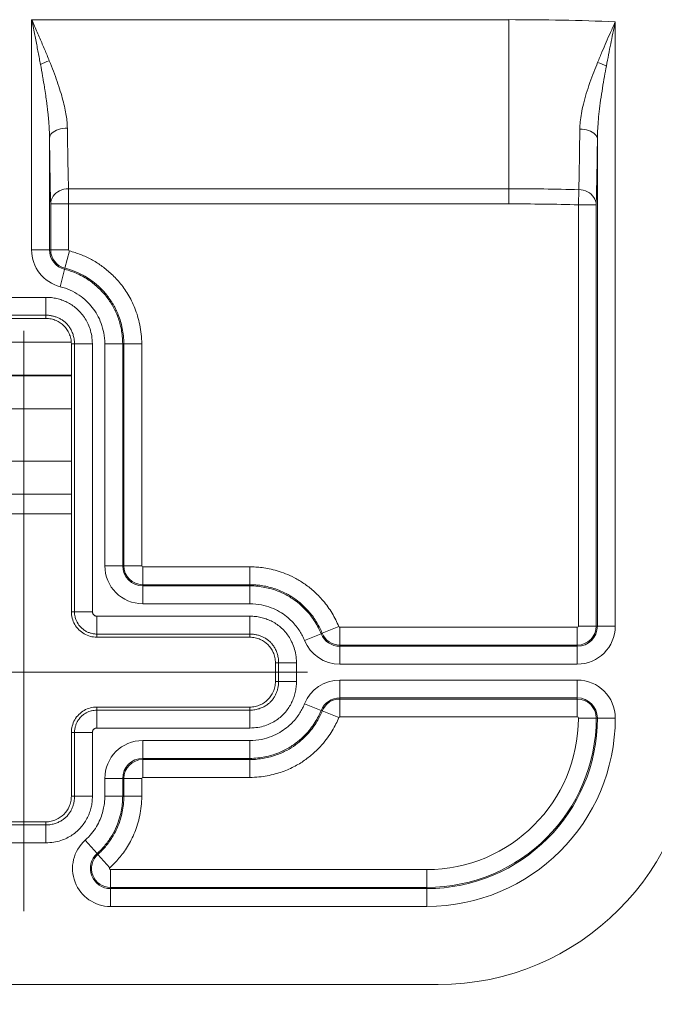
# Model space of a CAD drawing. Header units: inches. Extents: x 0 to 110, y 2 to 70.
# Tile 85 of 129: x 81.52 to 82.76, y 26.4 to 28.33. Entities that reach past the tile are written whole.
import ezdxf

# ---------------------------------------------------------------- set-up
doc = ezdxf.new("R2010")
doc.units = ezdxf.units.IN
doc.header["$LTSCALE"] = 3.25
doc.header["$MEASUREMENT"] = 0
doc.layers.add('Centerline (ANSI)', color=1, linetype='Continuous', lineweight=9, true_color=0xff0000)
for name, color, linetype, lineweight in [('Dimension (ANSI)', 7, 'Continuous', 9), ('Visible (ANSI)', 7, 'Continuous', 18), ('Visible Narrow (ANSI)', 7, 'Continuous', 5)]:
    doc.layers.add(name, color=color, linetype=linetype, lineweight=lineweight)
doc.styles.add('Note Text (ANSI)', font='arial.ttf')
doc.dimstyles.new('.XXX', dxfattribs={"dimscale": 3.25, "dimtxt": 0.095, "dimasz": 0.125, "dimexe": 0.1875, "dimexo": 0.125, "dimgap": 0.0625, "dimtad": 0, "dimtih": 1, "dimtoh": 1, "dimdec": 3, "dimrnd": 1e-08, "dimzin": 0, "dimdsep": 46, "dimtxsty": 'Note Text (ANSI)', "dimblk": 'Filled-1', "dimcen": 0.09, "dimdle": 0.45, "dimclrd": 256, "dimclre": 256, "dimclrt": 256, "dimadec": 0, "dimazin": 1, "dimtfac": 1.263158, "dimtofl": 0, "dimtmove": 0, "dimatfit": 3, "dimfxl": 1, "dimtolj": 1, "dimtzin": 4, "dimlwd": -1, "dimlwe": -1, "dimarcsym": 0})

# ---------------------------------------------------------------- blocks, each defined once
blk = doc.blocks.new('Filled-1')
at = {"color": 0}
for p, q in [((0, 0), (-1, 0.25)), ((-1, 0.25), (-1, -0.25)), ((-1, 0), (0, 0)), ((-1, -0.25), (0, 0))]:
    blk.add_line(p, q, dxfattribs=at)
at = {"color": 0, "flags": 128}
blk.add_lwpolyline([(-1, -0.25), (0, 0), (-1, 0.25), (-1, -0.25)], dxfattribs=at)
at = {"color": 0}
blk.add_solid([(-1, -0.25), (0, 0), (-1, 0.25), (-1, -0.25)], dxfattribs=at)
blk = doc.blocks.new('*D59')
at = {"layer": 'Defpoints', "color": 0, "transparency": 16777216}
for p in [(89.1507, 27.0561), (81.5257, 26.5873), (89.1507, 25.1706)]:
    blk.add_point(p, dxfattribs=at)
at = {"layer": 'Dimension (ANSI)', "transparency": 16777216}
for p, q in [((89.1507, 26.6498), (89.1507, 24.5612)), ((81.5257, 26.1811), (81.5257, 24.5612)), ((81.9319, 25.1706), (84.7353, 25.1706)), ((88.7444, 25.1706), (85.941, 25.1706))]:
    blk.add_line(p, q, dxfattribs=at)
at = {"layer": 'Dimension (ANSI)', "transparency": 16777216, "xscale": 0.40625, "yscale": 0.40625, "zscale": 0.40625, "rotation": 180}
blk.add_blockref('Filled-1', (81.5257, 25.1706), dxfattribs=at)
at = {"layer": 'Dimension (ANSI)', "transparency": 16777216, "xscale": 0.40625, "yscale": 0.40625, "zscale": 0.40625}
blk.add_blockref('Filled-1', (89.1507, 25.1706), dxfattribs=at)
at = {"layer": 'Dimension (ANSI)', "transparency": 16777216, "insert": (84.9385, 25.3284), "char_height": 0.30875, "attachment_point": 1, "style": 'Note Text (ANSI)'}
blk.add_mtext('\\A1;7.63', dxfattribs=at)

msp = doc.modelspace()

# ---------------------------------------------------------------- linework, layer by layer
at = {"layer": 'Centerline (ANSI)', "linetype": 'Continuous'}
for p, q in [((81.5257, 27.7248), (81.5257, 26.5873)), ((80.9694, 27.0561), (82.0819, 27.0561))]:
    msp.add_line(p, q, dxfattribs=at)
at = {"layer": 'Visible (ANSI)'}
for p, q in [((81.5691, 27.7495), (81.4822, 27.7495)), ((81.6191, 27.1745), (81.6191, 27.6995)), ((81.6191, 27.3661), (81.4322, 27.3661)), ((81.9691, 27.1245), (81.6691, 27.1245)), ((82.0191, 27.0376), (82.0191, 27.0745)), ((81.6691, 26.9876), (81.9691, 26.9876)), ((81.6191, 26.8126), (81.6191, 26.9376)), ((81.4822, 26.7626), (81.5691, 26.7626)), ((81.1982, 26.4436), (82.3382, 26.4436))]:
    msp.add_line(p, q, dxfattribs=at)
msp.add_arc((82.3382, 26.9436), 0.5, 270, 0, dxfattribs=at)
for points, knots in [([(81.6191, 27.6995), (81.6191, 27.703), (81.6187, 27.7065), (81.6173, 27.7133), (81.6162, 27.7166), (81.6123, 27.7254), (81.6088, 27.7306), (81.6002, 27.7392), (81.595, 27.7427), (81.5862, 27.7466), (81.5829, 27.7477), (81.5761, 27.7491), (81.5726, 27.7495), (81.5691, 27.7495)], [0.000001, 0.000001, 0.000001, 0.000001, 0.0264935, 0.0264935, 0.0529973, 0.0529973, 0.0996661, 0.0996661, 0.1463348, 0.1463348, 0.1728385, 0.1728385, 0.1993307, 0.1993307, 0.1993307, 0.1993307]), ([(81.6691, 27.1245), (81.6648, 27.1245), (81.6561, 27.1257), (81.6439, 27.1307), (81.6334, 27.1388), (81.6253, 27.1493), (81.6203, 27.1615), (81.6191, 27.1702), (81.6191, 27.1745)], [0, 0, 0, 0, 0.164605, 0.333667, 0.500193, 0.666606, 0.835389, 1, 1, 1, 1]), ([(82.0191, 27.0745), (82.0191, 27.078), (82.0187, 27.0815), (82.0173, 27.0883), (82.0162, 27.0916), (82.0123, 27.1004), (82.0088, 27.1056), (82.0002, 27.1142), (81.995, 27.1177), (81.9862, 27.1216), (81.9829, 27.1227), (81.9761, 27.1241), (81.9726, 27.1245), (81.9691, 27.1245)], [0.000001, 0.000001, 0.000001, 0.000001, 0.0264935, 0.0264935, 0.0529973, 0.0529973, 0.0996661, 0.0996661, 0.1463348, 0.1463348, 0.1728385, 0.1728385, 0.1993307, 0.1993307, 0.1993307, 0.1993307]), ([(81.9691, 26.9876), (81.9726, 26.9876), (81.9761, 26.988), (81.9829, 26.9895), (81.9862, 26.9906), (81.995, 26.9945), (82.0002, 26.9979), (82.0088, 27.0066), (82.0123, 27.0118), (82.0162, 27.0205), (82.0173, 27.0239), (82.0187, 27.0307), (82.0191, 27.0341), (82.0191, 27.0376)], [0.000001, 0.000001, 0.000001, 0.000001, 0.0264935, 0.0264935, 0.0529973, 0.0529973, 0.0996661, 0.0996661, 0.1463348, 0.1463348, 0.1728385, 0.1728385, 0.1993307, 0.1993307, 0.1993307, 0.1993307]), ([(81.6191, 26.9376), (81.6191, 26.9419), (81.6203, 26.9507), (81.6253, 26.9629), (81.6334, 26.9734), (81.6439, 26.9815), (81.6561, 26.9865), (81.6648, 26.9876), (81.6691, 26.9876)], [0, 0, 0, 0, 0.164611, 0.333394, 0.499807, 0.666333, 0.835395, 1, 1, 1, 1]), ([(81.5691, 26.7626), (81.5726, 26.7626), (81.5761, 26.763), (81.5829, 26.7645), (81.5862, 26.7656), (81.595, 26.7695), (81.6002, 26.7729), (81.6088, 26.7816), (81.6123, 26.7868), (81.6162, 26.7955), (81.6173, 26.7989), (81.6187, 26.8057), (81.6191, 26.8091), (81.6191, 26.8126)], [0.000001, 0.000001, 0.000001, 0.000001, 0.0264935, 0.0264935, 0.0529973, 0.0529973, 0.0996661, 0.0996661, 0.1463348, 0.1463348, 0.1728385, 0.1728385, 0.1993307, 0.1993307, 0.1993307, 0.1993307])]:
    msp.add_open_spline(points, degree=3, knots=knots, dxfattribs=at)
at = {"layer": 'Visible Narrow (ANSI)'}
for p, q in [((81.5413, 28.3349), (81.5413, 27.8837)), ((81.5413, 28.3349), (82.4768, 28.3349)), ((82.4768, 28.0036), (82.4768, 28.3349)), ((82.6851, 27.1461), (82.6851, 28.3309)), ((81.5763, 28.1031), (81.5763, 27.8837)), ((82.6501, 27.1461), (82.6501, 28.1013)), ((81.6136, 28.0036), (82.4768, 28.0036)), ((81.6136, 27.9739), (81.6136, 28.0036)), ((82.4768, 27.9739), (82.4768, 28.0036)), ((82.6136, 28.0018), (82.6128, 27.9721)), ((81.5786, 27.8837), (81.5786, 27.9739)), ((81.5786, 27.9739), (81.6136, 27.9739)), ((81.6136, 27.9739), (82.4768, 27.9739)), ((81.6136, 27.8837), (81.6136, 27.9739)), ((82.6128, 27.9721), (82.6128, 27.1461)), ((82.6128, 27.9721), (82.6478, 27.9721)), ((82.6478, 27.9721), (82.6478, 27.1461)), ((81.5413, 27.8837), (81.5763, 27.8837)), ((81.5763, 27.8837), (81.5786, 27.8837)), ((81.6136, 27.8837), (81.5786, 27.8837)), ((81.6152, 27.8817), (81.6066, 27.8478)), ((81.6592, 27.8645), (81.6592, 27.8645)), ((81.5975, 27.8116), (81.606, 27.8455)), ((81.606, 27.8455), (81.6066, 27.8478)), ((81.4822, 27.7907), (81.5691, 27.7907)), ((81.5691, 27.7557), (81.5691, 27.7907)), ((81.4822, 27.7557), (81.5691, 27.7557)), ((81.5691, 27.7495), (81.5691, 27.7557)), ((81.619, 27.7029), (81.4324, 27.7029)), ((81.6191, 27.6995), (81.6253, 27.6995)), ((81.6252, 27.7029), (81.6252, 27.7029)), ((81.6253, 27.6995), (81.6603, 27.6995)), ((81.6253, 27.6995), (81.6253, 27.1745)), ((81.6603, 27.6995), (81.6603, 27.1745)), ((81.6847, 27.6995), (81.6847, 27.2645)), ((81.6847, 27.6995), (81.7197, 27.6995)), ((81.7197, 27.6995), (81.7197, 27.2645)), ((81.722, 27.6995), (81.7197, 27.6995)), ((81.757, 27.6995), (81.722, 27.6995)), ((81.722, 27.2645), (81.722, 27.6995)), ((81.757, 27.7029), (81.757, 27.7029)), ((81.757, 27.2645), (81.757, 27.6995)), ((81.6191, 27.6379), (81.4322, 27.6379)), ((81.4322, 27.6369), (81.6191, 27.6369)), ((81.4322, 27.5719), (81.6191, 27.5719)), ((81.6191, 27.4694), (81.4322, 27.4694)), ((81.6191, 27.4046), (81.4322, 27.4046)), ((81.6847, 27.2645), (81.7197, 27.2645)), ((81.722, 27.2645), (81.7197, 27.2645)), ((81.757, 27.2645), (81.722, 27.2645)), ((81.9691, 27.2624), (81.7591, 27.2624)), ((81.7591, 27.2624), (81.7591, 27.2274)), ((81.9691, 27.2624), (81.9691, 27.2274)), ((81.9691, 27.2274), (81.7591, 27.2274)), ((81.7591, 27.2274), (81.7591, 27.2251)), ((81.7591, 27.2251), (81.9691, 27.2251)), ((81.7591, 27.1901), (81.7591, 27.2251)), ((81.9691, 27.2274), (81.9691, 27.2251)), ((81.9691, 27.1901), (81.9691, 27.2251)), ((81.7591, 27.1901), (81.9691, 27.1901)), ((81.6191, 27.1745), (81.6253, 27.1745)), ((81.6253, 27.1745), (81.6603, 27.1745)), ((81.6691, 27.1657), (81.9691, 27.1657)), ((81.6691, 27.1307), (81.6691, 27.1657)), ((81.9691, 27.1307), (81.9691, 27.1657)), ((82.1432, 27.1453), (82.1108, 27.1321)), ((82.6107, 27.144), (82.1451, 27.144)), ((82.1451, 27.144), (82.1451, 27.109)), ((82.6107, 27.144), (82.6107, 27.109)), ((82.6128, 27.1461), (82.6478, 27.1461)), ((82.6501, 27.1461), (82.6478, 27.1461)), ((82.6851, 27.1461), (82.6501, 27.1461)), ((81.6691, 27.1307), (81.9691, 27.1307)), ((81.6691, 27.1245), (81.6691, 27.1307)), ((81.9691, 27.1245), (81.9691, 27.1307)), ((82.0762, 27.1181), (82.1086, 27.1313)), ((82.1108, 27.1321), (82.1086, 27.1313)), ((82.6107, 27.109), (82.1451, 27.109)), ((82.1451, 27.109), (82.1451, 27.1067)), ((82.1451, 27.1067), (82.6107, 27.1067)), ((82.1451, 27.0717), (82.1451, 27.1067)), ((82.6107, 27.1067), (82.6107, 27.109)), ((82.6107, 27.0717), (82.6107, 27.1067)), ((82.0191, 27.0745), (82.0253, 27.0745)), ((82.0253, 27.0745), (82.0603, 27.0745)), ((82.0253, 27.0745), (82.0253, 27.0376)), ((82.0603, 27.0745), (82.0603, 27.0376)), ((82.1451, 27.0717), (82.6107, 27.0717)), ((82.1451, 27.0405), (82.6107, 27.0405)), ((82.1451, 27.0055), (82.1451, 27.0405)), ((82.6107, 27.0055), (82.6107, 27.0405)), ((82.0191, 27.0376), (82.0253, 27.0376)), ((82.0253, 27.0376), (82.0603, 27.0376)), ((82.1451, 27.0055), (82.6107, 27.0055)), ((82.1451, 27.0055), (82.1451, 27.0032)), ((82.1451, 27.0032), (82.6107, 27.0032)), ((82.1451, 26.9682), (82.1451, 27.0032)), ((82.6107, 27.0032), (82.6107, 27.0055)), ((82.6107, 26.9682), (82.6107, 27.0032)), ((81.6691, 26.9876), (81.6691, 26.9814)), ((81.9691, 26.9876), (81.9691, 26.9814)), ((82.1086, 26.9809), (82.0762, 26.994)), ((81.9691, 26.9814), (81.6691, 26.9814)), ((81.6691, 26.9814), (81.6691, 26.9465)), ((81.9691, 26.9814), (81.9691, 26.9465)), ((82.1086, 26.9809), (82.1108, 26.98)), ((82.1432, 26.9669), (82.1108, 26.98)), ((82.1451, 26.9682), (82.6107, 26.9682)), ((82.6128, 26.9661), (82.6478, 26.9661)), ((82.6478, 26.9661), (82.6501, 26.9661)), ((82.6501, 26.9661), (82.6851, 26.9661)), ((81.9691, 26.9465), (81.6691, 26.9465)), ((81.6253, 26.9376), (81.6191, 26.9376)), ((81.6253, 26.9376), (81.6603, 26.9376)), ((81.6253, 26.9376), (81.6253, 26.8126)), ((81.6603, 26.9376), (81.6603, 26.8126)), ((81.7591, 26.922), (81.9691, 26.922)), ((81.7591, 26.887), (81.7591, 26.922)), ((81.9691, 26.887), (81.9691, 26.922)), ((81.7591, 26.8847), (81.7591, 26.887)), ((81.7591, 26.887), (81.9691, 26.887)), ((81.9691, 26.8847), (81.9691, 26.887)), ((81.7591, 26.8847), (81.9691, 26.8847)), ((81.7591, 26.8497), (81.7591, 26.8847)), ((81.9691, 26.8497), (81.9691, 26.8847)), ((81.6847, 26.8126), (81.6847, 26.8476)), ((81.7197, 26.8476), (81.6847, 26.8476)), ((81.722, 26.8476), (81.7197, 26.8476)), ((81.7197, 26.8126), (81.7197, 26.8476)), ((81.757, 26.8476), (81.722, 26.8476)), ((81.722, 26.8126), (81.722, 26.8476)), ((81.757, 26.8126), (81.757, 26.8476)), ((81.7591, 26.8497), (81.9691, 26.8497)), ((81.6191, 26.8126), (81.6253, 26.8126)), ((81.6253, 26.8126), (81.6603, 26.8126)), ((81.7197, 26.8126), (81.6847, 26.8126)), ((81.722, 26.8126), (81.7197, 26.8126)), ((81.757, 26.8126), (81.722, 26.8126)), ((81.5691, 26.7564), (81.4822, 26.7564)), ((81.5691, 26.7626), (81.5691, 26.7564)), ((81.5691, 26.7564), (81.5691, 26.7215)), ((81.5691, 26.7215), (81.4822, 26.7215)), ((81.6696, 26.7004), (81.6462, 26.7265)), ((81.6944, 26.6726), (81.6711, 26.6987)), ((82.3157, 26.669), (81.6958, 26.669)), ((81.6958, 26.669), (81.6958, 26.634)), ((82.3157, 26.669), (82.3157, 26.634)), ((82.3157, 26.634), (81.6958, 26.634)), ((81.6958, 26.6317), (81.6958, 26.634)), ((82.3157, 26.6317), (81.6958, 26.6317)), ((81.6958, 26.6317), (81.6958, 26.5967)), ((82.3157, 26.634), (82.3157, 26.6317)), ((82.3157, 26.6317), (82.3157, 26.5967)), ((82.3157, 26.5967), (81.6958, 26.5967))]:
    msp.add_line(p, q, dxfattribs=at)
for centre, radius, start, end in [((82.4768, 22.9286), 5.4064, 87.7922, 90), ((82.4768, 22.9286), 5.075, 88.4556, 90), ((82.4768, 22.9286), 5.0453, 88.4556, 90), ((81.6157, 27.8837), 0.0744, 180, 255.8133), ((81.6157, 27.8837), 0.0394, 180, 255.8133), ((81.6157, 27.8837), 0.0371, 180, 255.8131), ((81.6157, 27.8837), 0.0021, 180, 255.8131), ((81.7591, 27.2645), 0.0744, 180, 270), ((81.7591, 27.2645), 0.0394, 180, 270), ((81.7591, 27.2645), 0.0371, 180, 270), ((81.7591, 27.2645), 0.0021, 180, 270), ((82.1451, 27.1461), 0.0021, 202.0618, 270), ((82.6107, 27.1461), 0.0744, 270, 0), ((82.6107, 27.1461), 0.0021, 270, 0), ((82.6107, 27.1461), 0.0371, 270, 0), ((82.6107, 27.1461), 0.0394, 270, 0), ((82.1451, 27.1461), 0.0744, 202.0688, 270), ((82.1451, 27.1461), 0.0394, 202.0688, 270), ((82.1451, 27.1461), 0.0371, 202.0686, 270), ((82.1451, 26.9661), 0.0744, 90, 157.9312), ((82.6107, 26.9661), 0.0744, 0, 90), ((82.1451, 26.9661), 0.0394, 90, 157.9312), ((82.1451, 26.9661), 0.0371, 90, 157.9312), ((82.6107, 26.9661), 0.0394, 0, 90), ((82.6107, 26.9661), 0.0371, 0, 90), ((82.1451, 26.9661), 0.0021, 90, 157.9312), ((82.3157, 26.9661), 0.3694, 270, 0), ((82.3157, 26.9661), 0.2971, 270, 0), ((82.3157, 26.9661), 0.3321, 270, 0), ((82.3157, 26.9661), 0.3344, 270, 0), ((82.6107, 26.9661), 0.0021, 0, 90), ((81.7591, 26.8476), 0.0744, 90, 180), ((81.7591, 26.8476), 0.0394, 90, 180), ((81.7591, 26.8476), 0.0371, 90, 180), ((81.7591, 26.8476), 0.0021, 90, 180), ((81.6958, 26.6711), 0.0744, 131.8647, 270), ((81.6958, 26.6711), 0.0394, 131.8649, 270), ((81.6958, 26.6711), 0.0371, 131.8643, 270), ((81.6958, 26.6711), 0.0021, 131.8551, 270)]:
    msp.add_arc(centre, radius, start, end, dxfattribs=at)
for centre, major_axis, ratio, start_param, end_param in [((81.5758, 28.2474), (0.0328, 0.0122), 0.193628, 1.49907, 2.051735), ((82.6503, 28.2439), (-0.0328, 0.0123), 0.197019, 4.228487, 4.7789), ((81.6175, 28.335), (0, 0.39), 0.018977, 2.147766, 2.585986)]:
    msp.add_ellipse(centre, major_axis=major_axis, ratio=ratio, start_param=start_param, end_param=end_param, dxfattribs=at)
for points, knots in [([(81.5413, 28.3349), (81.5431, 28.3307), (81.545, 28.3266), (81.5468, 28.3225), (81.5486, 28.3184), (81.5504, 28.3144), (81.5521, 28.3104), (81.5539, 28.3064), (81.5556, 28.3025), (81.5573, 28.2986), (81.559, 28.2947), (81.5606, 28.2909), (81.5622, 28.2871), (81.5639, 28.2833), (81.5654, 28.2796), (81.567, 28.276), (81.5685, 28.2723), (81.5701, 28.2687), (81.5715, 28.2651), (81.573, 28.2616), (81.5744, 28.2581), (81.5758, 28.2546)], [0, 0, 0, 0, 0.1428571, 0.1428571, 0.1428571, 0.2857143, 0.2857143, 0.2857143, 0.4285714, 0.4285714, 0.4285714, 0.5714286, 0.5714286, 0.5714286, 0.7142857, 0.7142857, 0.7142857, 0.8571429, 0.8571429, 0.8571429, 0.9999999, 0.9999999, 0.9999999, 0.9999999]), ([(81.5413, 28.3349), (81.5422, 28.3304), (81.5431, 28.3258), (81.544, 28.3214), (81.5449, 28.3169), (81.5458, 28.3125), (81.5467, 28.3082), (81.5476, 28.3038), (81.5484, 28.2995), (81.5493, 28.2953), (81.5501, 28.2911), (81.551, 28.2869), (81.5518, 28.2828), (81.5526, 28.2787), (81.5534, 28.2747), (81.5541, 28.2707), (81.5549, 28.2667), (81.5557, 28.2627), (81.5564, 28.2589), (81.5571, 28.255), (81.5579, 28.2512), (81.5586, 28.2474)], [0, 0, 0, 0, 0.1428571, 0.1428571, 0.1428571, 0.2857143, 0.2857143, 0.2857143, 0.4285714, 0.4285714, 0.4285714, 0.5714286, 0.5714286, 0.5714286, 0.7142857, 0.7142857, 0.7142857, 0.8571429, 0.8571429, 0.8571429, 0.9999999, 0.9999999, 0.9999999, 0.9999999]), ([(82.6505, 28.2512), (82.6534, 28.2583), (82.6563, 28.2651), (82.6591, 28.2717), (82.6619, 28.2783), (82.6646, 28.2846), (82.6674, 28.2909), (82.6701, 28.2972), (82.6729, 28.3035), (82.6758, 28.3101), (82.6788, 28.3168), (82.6819, 28.3237), (82.6851, 28.3309)], [0.0000004, 0.0000004, 0.0000004, 0.0000004, 0.25, 0.25, 0.25, 0.5, 0.5, 0.5, 0.75, 0.75, 0.75, 1, 1, 1, 1]), ([(82.6677, 28.2439), (82.6691, 28.2516), (82.6706, 28.2591), (82.672, 28.2663), (82.6734, 28.2735), (82.6748, 28.2804), (82.6762, 28.2873), (82.6775, 28.2941), (82.6789, 28.301), (82.6804, 28.3083), (82.6819, 28.3155), (82.6835, 28.3231), (82.6851, 28.3309)], [0.0000004, 0.0000004, 0.0000004, 0.0000004, 0.25, 0.25, 0.25, 0.5, 0.5, 0.5, 0.75, 0.75, 0.75, 1, 1, 1, 1]), ([(81.5586, 28.2474), (81.56, 28.2397), (81.5614, 28.2321), (81.5627, 28.2247), (81.5628, 28.2238), (81.563, 28.2229), (81.5631, 28.222), (81.5642, 28.2156), (81.5653, 28.2092), (81.5663, 28.203), (81.5666, 28.2013), (81.5668, 28.1996), (81.5671, 28.198), (81.5679, 28.1926), (81.5687, 28.1874), (81.5694, 28.1824), (81.5698, 28.18), (81.5701, 28.1776), (81.5704, 28.1753), (81.571, 28.1712), (81.5715, 28.1672), (81.5719, 28.1633), (81.5723, 28.1604), (81.5726, 28.1576), (81.5729, 28.1548), (81.5733, 28.1518), (81.5736, 28.1489), (81.5738, 28.1461), (81.5742, 28.1428), (81.5745, 28.1396), (81.5747, 28.1365), (81.5749, 28.1344), (81.575, 28.1324), (81.5752, 28.1304), (81.5754, 28.1268), (81.5756, 28.1234), (81.5758, 28.12), (81.5759, 28.1187), (81.5759, 28.1174), (81.576, 28.1161), (81.5761, 28.1123), (81.5762, 28.1086), (81.5763, 28.1051), (81.5763, 28.1045), (81.5763, 28.1038), (81.5763, 28.1031)], [0, 0, 0, 0, 0.125, 0.125, 0.125, 0.140039, 0.140039, 0.140039, 0.25, 0.25, 0.25, 0.279916, 0.279916, 0.279916, 0.375, 0.375, 0.375, 0.420201, 0.420201, 0.420201, 0.5, 0.5, 0.5, 0.560191, 0.560191, 0.560191, 0.625, 0.625, 0.625, 0.700057, 0.700057, 0.700057, 0.75, 0.75, 0.75, 0.840177, 0.840177, 0.840177, 0.875, 0.875, 0.875, 0.980179, 0.980179, 0.980179, 1, 1, 1, 1]), ([(81.5758, 28.2546), (81.5787, 28.2475), (81.5814, 28.2406), (81.584, 28.2338), (81.5866, 28.227), (81.589, 28.2204), (81.5913, 28.2139), (81.5935, 28.2074), (81.5956, 28.201), (81.5975, 28.1949), (81.5994, 28.1888), (81.6011, 28.183), (81.6026, 28.1775), (81.6041, 28.1719), (81.6053, 28.1666), (81.6064, 28.1616), (81.6075, 28.1566), (81.6083, 28.1518), (81.6091, 28.1473), (81.6098, 28.1427), (81.6103, 28.1383), (81.6107, 28.1342), (81.611, 28.13), (81.6112, 28.126), (81.6113, 28.1222)], [0, 0, 0, 0, 0.125, 0.125, 0.125, 0.25, 0.25, 0.25, 0.375, 0.375, 0.375, 0.5, 0.5, 0.5, 0.625, 0.625, 0.625, 0.75, 0.75, 0.75, 0.875, 0.875, 0.875, 1, 1, 1, 1]), ([(82.6156, 28.1204), (82.6157, 28.125), (82.6159, 28.1299), (82.6164, 28.135), (82.617, 28.1401), (82.6177, 28.1455), (82.6188, 28.1513), (82.6198, 28.157), (82.6211, 28.1631), (82.6227, 28.1696), (82.6243, 28.1761), (82.6262, 28.183), (82.6284, 28.1901), (82.6305, 28.1972), (82.6329, 28.2044), (82.6354, 28.2116), (82.638, 28.2187), (82.6406, 28.2258), (82.6431, 28.2324), (82.6457, 28.2391), (82.6481, 28.2453), (82.6505, 28.2512)], [0, 0, 0, 0, 0.142857, 0.142857, 0.142857, 0.285714, 0.285714, 0.285714, 0.428571, 0.428571, 0.428571, 0.571429, 0.571429, 0.571429, 0.714286, 0.714286, 0.714286, 0.857143, 0.857143, 0.857143, 1, 1, 1, 1]), ([(82.6501, 28.1013), (82.6501, 28.1063), (82.6503, 28.1116), (82.6505, 28.1172), (82.6508, 28.1228), (82.6512, 28.1287), (82.6517, 28.135), (82.6522, 28.1413), (82.6529, 28.1479), (82.6537, 28.155), (82.6545, 28.1621), (82.6555, 28.1696), (82.6565, 28.1773), (82.6576, 28.185), (82.6588, 28.1929), (82.6601, 28.2007), (82.6614, 28.2085), (82.6627, 28.2162), (82.664, 28.2235), (82.6652, 28.2307), (82.6665, 28.2375), (82.6677, 28.2439)], [0, 0, 0, 0, 0.142857, 0.142857, 0.142857, 0.285714, 0.285714, 0.285714, 0.428571, 0.428571, 0.428571, 0.571429, 0.571429, 0.571429, 0.714286, 0.714286, 0.714286, 0.857143, 0.857143, 0.857143, 1, 1, 1, 1]), ([(81.5763, 28.1031), (81.5764, 28.1064), (81.5781, 28.1097), (81.5811, 28.1126), (81.5842, 28.1155), (81.5887, 28.1179), (81.5939, 28.1196), (81.5992, 28.1212), (81.6052, 28.1222), (81.6113, 28.1222)], [0, 0, 0, 0, 0.3333333, 0.3333333, 0.3333333, 0.6666667, 0.6666667, 0.6666667, 1, 1, 1, 1]), ([(82.6156, 28.1204), (82.6216, 28.1203), (82.6276, 28.1194), (82.6327, 28.1177), (82.6379, 28.116), (82.6423, 28.1136), (82.6453, 28.1107), (82.6483, 28.1079), (82.65, 28.1046), (82.6501, 28.1013)], [0, 0, 0, 0, 0.333333, 0.333333, 0.333333, 0.666667, 0.666667, 0.666667, 1, 1, 1, 1]), ([(81.6136, 28.0036), (81.6076, 28.0038), (81.6015, 28.0022), (81.5962, 27.9996), (81.5909, 27.9969), (81.5865, 27.9933), (81.5834, 27.9887), (81.5803, 27.9841), (81.5787, 27.9786), (81.5786, 27.9739)], [0.0000001, 0.0000001, 0.0000001, 0.0000001, 0.3333333, 0.3333333, 0.3333333, 0.6666667, 0.6666667, 0.6666667, 1, 1, 1, 1]), ([(82.6478, 27.9721), (82.6477, 27.9772), (82.6461, 27.9823), (82.6431, 27.9867), (82.6401, 27.9911), (82.6358, 27.9949), (82.6307, 27.9975), (82.6255, 28.0002), (82.6196, 28.0016), (82.6136, 28.0018)], [0, 0, 0, 0, 0.3333333, 0.3333333, 0.3333333, 0.6666667, 0.6666667, 0.6666667, 0.9999996, 0.9999996, 0.9999996, 0.9999996]), ([(81.757, 27.6995), (81.757, 27.7128), (81.7542, 27.7376), (81.7443, 27.77), (81.7303, 27.7976), (81.7138, 27.8204), (81.6958, 27.839), (81.6776, 27.8535), (81.6587, 27.8652), (81.6378, 27.8749), (81.6229, 27.8797), (81.6152, 27.8817)], [0.0000002, 0.0000002, 0.0000002, 0.0000002, 0.1111111, 0.2222222, 0.3333333, 0.4444444, 0.5555556, 0.6666667, 0.7777778, 0.8888889, 1, 1, 1, 1]), ([(81.606, 27.8455), (81.6149, 27.8433), (81.6234, 27.8403), (81.6314, 27.8366), (81.6395, 27.833), (81.6471, 27.8287), (81.654, 27.824), (81.6609, 27.8192), (81.6671, 27.8141), (81.6726, 27.8089), (81.6781, 27.8037), (81.6829, 27.7984), (81.6875, 27.7926), (81.6921, 27.7868), (81.6964, 27.7804), (81.7003, 27.7736), (81.7041, 27.7667), (81.7075, 27.7594), (81.7104, 27.7518), (81.7132, 27.7441), (81.7155, 27.7362), (81.7171, 27.7275), (81.7187, 27.7188), (81.7197, 27.7094), (81.7197, 27.6995)], [0.0000007, 0.0000007, 0.0000007, 0.0000007, 0.125, 0.125, 0.125, 0.25, 0.25, 0.25, 0.375, 0.375, 0.375, 0.5, 0.5, 0.5, 0.625, 0.625, 0.625, 0.75, 0.75, 0.75, 0.875, 0.875, 0.875, 1, 1, 1, 1]), ([(81.722, 27.6995), (81.722, 27.7102), (81.7209, 27.7203), (81.719, 27.7298), (81.7171, 27.7393), (81.7144, 27.7481), (81.7111, 27.7562), (81.7083, 27.7633), (81.7051, 27.7699), (81.7016, 27.776), (81.701, 27.7769), (81.7005, 27.7778), (81.7, 27.7787), (81.6958, 27.7855), (81.6914, 27.7917), (81.6867, 27.7973), (81.682, 27.8029), (81.6771, 27.808), (81.6721, 27.8125), (81.6672, 27.817), (81.6623, 27.8209), (81.6573, 27.8245), (81.6534, 27.8272), (81.6496, 27.8297), (81.6456, 27.832), (81.6443, 27.8327), (81.6431, 27.8334), (81.6418, 27.8341), (81.6364, 27.837), (81.6307, 27.8396), (81.6249, 27.8419), (81.619, 27.8442), (81.6129, 27.8462), (81.6066, 27.8478)], [0.0000002, 0.0000002, 0.0000002, 0.0000002, 0.1111111, 0.1111111, 0.1111111, 0.2222222, 0.2222222, 0.2222222, 0.3189645, 0.3189645, 0.3189645, 0.3333333, 0.3333333, 0.3333333, 0.4444444, 0.4444444, 0.4444444, 0.5555556, 0.5555556, 0.5555556, 0.6666667, 0.6666667, 0.6666667, 0.7511365, 0.7511365, 0.7511365, 0.7777778, 0.7777778, 0.7777778, 0.8888889, 0.8888889, 0.8888889, 1, 1, 1, 1]), ([(81.5975, 27.8116), (81.6044, 27.8098), (81.6108, 27.8076), (81.617, 27.8048), (81.6231, 27.802), (81.6289, 27.7987), (81.6342, 27.7951), (81.6395, 27.7914), (81.6443, 27.7875), (81.6486, 27.7835), (81.6528, 27.7795), (81.6565, 27.7754), (81.66, 27.7709), (81.6635, 27.7665), (81.6669, 27.7616), (81.6698, 27.7564), (81.6728, 27.7512), (81.6754, 27.7456), (81.6775, 27.7397), (81.6797, 27.7338), (81.6815, 27.7276), (81.6827, 27.7209), (81.684, 27.7143), (81.6847, 27.7071), (81.6847, 27.6995)], [0.0000014, 0.0000014, 0.0000014, 0.0000014, 0.125, 0.125, 0.125, 0.25, 0.25, 0.25, 0.375, 0.375, 0.375, 0.5, 0.5, 0.5, 0.625, 0.625, 0.625, 0.75, 0.75, 0.75, 0.875, 0.875, 0.875, 1, 1, 1, 1]), ([(81.5691, 27.7557), (81.5716, 27.7557), (81.574, 27.7555), (81.5763, 27.7553), (81.5785, 27.755), (81.5807, 27.7546), (81.5828, 27.7541), (81.5849, 27.7536), (81.587, 27.753), (81.589, 27.7522), (81.591, 27.7515), (81.593, 27.7507), (81.595, 27.7497), (81.597, 27.7488), (81.5989, 27.7477), (81.6008, 27.7465), (81.6027, 27.7453), (81.6045, 27.7439), (81.6063, 27.7425), (81.6073, 27.7416), (81.6083, 27.7407), (81.6093, 27.7397), (81.61, 27.739), (81.6106, 27.7383), (81.6113, 27.7375), (81.6129, 27.7358), (81.6144, 27.7338), (81.6157, 27.7318), (81.6171, 27.7298), (81.6183, 27.7276), (81.6194, 27.7253), (81.6205, 27.723), (81.6215, 27.7205), (81.6224, 27.7179), (81.6232, 27.7153), (81.6239, 27.7125), (81.6245, 27.7094), (81.625, 27.7063), (81.6253, 27.703), (81.6253, 27.6995)], [0, 0, 0, 0, 0.083333, 0.083333, 0.083333, 0.166667, 0.166667, 0.166667, 0.25, 0.25, 0.25, 0.333333, 0.333333, 0.333333, 0.416667, 0.416667, 0.416667, 0.5, 0.5, 0.5, 0.548853, 0.548853, 0.548853, 0.583333, 0.583333, 0.583333, 0.666667, 0.666667, 0.666667, 0.75, 0.75, 0.75, 0.833333, 0.833333, 0.833333, 0.916667, 0.916667, 0.916667, 1, 1, 1, 1]), ([(82.1432, 27.1453), (82.1395, 27.1544), (82.1309, 27.1717), (82.1129, 27.1966), (82.0936, 27.216), (82.0749, 27.2304), (82.0564, 27.2414), (82.0387, 27.2494), (82.0222, 27.255), (82.0069, 27.2588), (81.993, 27.2611), (81.9804, 27.2622), (81.9728, 27.2624), (81.9691, 27.2624)], [0.0000008, 0.0000008, 0.0000008, 0.0000008, 0.0909091, 0.1818182, 0.2727273, 0.3636364, 0.4545455, 0.5454545, 0.6363636, 0.7272727, 0.8181818, 0.9090909, 1, 1, 1, 1]), ([(82.1108, 27.1321), (82.1078, 27.1394), (82.1043, 27.1465), (82.1001, 27.1534), (82.0959, 27.1604), (82.0911, 27.1671), (82.086, 27.1731), (82.0809, 27.1791), (82.0757, 27.1844), (82.0705, 27.189), (82.0653, 27.1936), (82.0602, 27.1975), (82.0552, 27.2009), (82.0501, 27.2044), (82.0452, 27.2073), (82.0403, 27.2099), (82.0354, 27.2125), (82.0306, 27.2146), (82.0259, 27.2165), (82.0213, 27.2183), (82.0168, 27.2199), (82.0125, 27.2211), (82.0082, 27.2224), (82.004, 27.2234), (82.0001, 27.2243), (81.9961, 27.2251), (81.9923, 27.2257), (81.9887, 27.2262), (81.9851, 27.2266), (81.9817, 27.227), (81.9784, 27.2272), (81.9752, 27.2274), (81.9721, 27.2274), (81.9691, 27.2274)], [0.0000004, 0.0000004, 0.0000004, 0.0000004, 0.0909091, 0.0909091, 0.0909091, 0.1818182, 0.1818182, 0.1818182, 0.2727273, 0.2727273, 0.2727273, 0.3636364, 0.3636364, 0.3636364, 0.4545455, 0.4545455, 0.4545455, 0.5454545, 0.5454545, 0.5454545, 0.6363636, 0.6363636, 0.6363636, 0.7272727, 0.7272727, 0.7272727, 0.8181818, 0.8181818, 0.8181818, 0.9090909, 0.9090909, 0.9090909, 1, 1, 1, 1]), ([(81.9691, 27.2251), (81.9795, 27.2251), (81.9893, 27.224), (81.9984, 27.2222), (82.0074, 27.2204), (82.0158, 27.2179), (82.0235, 27.2149), (82.0313, 27.212), (82.0383, 27.2085), (82.0448, 27.2048), (82.0512, 27.201), (82.057, 27.197), (82.0622, 27.1929), (82.0674, 27.1888), (82.0721, 27.1846), (82.0763, 27.1803), (82.0805, 27.1761), (82.0842, 27.1718), (82.0875, 27.1676), (82.0909, 27.1634), (82.0938, 27.1592), (82.0964, 27.1551), (82.099, 27.1509), (82.1013, 27.1469), (82.1033, 27.1429), (82.1053, 27.1389), (82.1071, 27.135), (82.1086, 27.1313)], [0, 0, 0, 0, 0.1111111, 0.1111111, 0.1111111, 0.2222222, 0.2222222, 0.2222222, 0.3333333, 0.3333333, 0.3333333, 0.4444444, 0.4444444, 0.4444444, 0.5555556, 0.5555556, 0.5555556, 0.6666667, 0.6666667, 0.6666667, 0.7777778, 0.7777778, 0.7777778, 0.8888889, 0.8888889, 0.8888889, 1, 1, 1, 1]), ([(81.9691, 27.1901), (81.9771, 27.1901), (81.9846, 27.1893), (81.9915, 27.1879), (81.9985, 27.1865), (82.005, 27.1846), (82.0109, 27.1823), (82.0169, 27.18), (82.0223, 27.1774), (82.0272, 27.1745), (82.0321, 27.1717), (82.0365, 27.1686), (82.0405, 27.1654), (82.0446, 27.1623), (82.0482, 27.159), (82.0514, 27.1557), (82.0546, 27.1525), (82.0575, 27.1492), (82.06, 27.1459), (82.0626, 27.1427), (82.0648, 27.1395), (82.0668, 27.1363), (82.0688, 27.1332), (82.0706, 27.1301), (82.0721, 27.127), (82.0737, 27.124), (82.075, 27.121), (82.0762, 27.1181)], [0, 0, 0, 0, 0.111111, 0.111111, 0.111111, 0.222222, 0.222222, 0.222222, 0.333333, 0.333333, 0.333333, 0.444444, 0.444444, 0.444444, 0.555556, 0.555556, 0.555556, 0.666667, 0.666667, 0.666667, 0.777778, 0.777778, 0.777778, 0.888889, 0.888889, 0.888889, 1, 1, 1, 1]), ([(81.6253, 27.1745), (81.6253, 27.1728), (81.6254, 27.1711), (81.6256, 27.1694), (81.6258, 27.1677), (81.6261, 27.1661), (81.6265, 27.1643), (81.6266, 27.164), (81.6267, 27.1637), (81.6268, 27.1633), (81.6271, 27.1619), (81.6276, 27.1605), (81.6281, 27.1591), (81.6288, 27.1573), (81.6296, 27.1555), (81.6306, 27.1537), (81.6308, 27.1534), (81.631, 27.153), (81.6312, 27.1526), (81.632, 27.1512), (81.633, 27.1497), (81.634, 27.1483), (81.6353, 27.1467), (81.6366, 27.1451), (81.6381, 27.1436), (81.6383, 27.1434), (81.6385, 27.1432), (81.6387, 27.143), (81.6404, 27.1414), (81.6423, 27.1398), (81.6441, 27.1386), (81.6451, 27.1378), (81.6462, 27.1372), (81.6472, 27.1366), (81.648, 27.1361), (81.6488, 27.1357), (81.6496, 27.1353), (81.6514, 27.1344), (81.6533, 27.1336), (81.6553, 27.133), (81.6561, 27.1327), (81.657, 27.1324), (81.6579, 27.1322), (81.6591, 27.1319), (81.6603, 27.1316), (81.6616, 27.1314), (81.6639, 27.131), (81.6665, 27.1307), (81.6691, 27.1307)], [0.0000196, 0.0000196, 0.0000196, 0.0000196, 0.0909091, 0.0909091, 0.0909091, 0.1818182, 0.1818182, 0.1818182, 0.199711, 0.199711, 0.199711, 0.2727273, 0.2727273, 0.2727273, 0.3636364, 0.3636364, 0.3636364, 0.3823148, 0.3823148, 0.3823148, 0.4545455, 0.4545455, 0.4545455, 0.5355058, 0.5355058, 0.5355058, 0.5454545, 0.5454545, 0.5454545, 0.6363636, 0.6363636, 0.6363636, 0.6882439, 0.6882439, 0.6882439, 0.7272727, 0.7272727, 0.7272727, 0.8181818, 0.8181818, 0.8181818, 0.8578471, 0.8578471, 0.8578471, 0.9090909, 0.9090909, 0.9090909, 1, 1, 1, 1]), ([(81.6603, 27.1745), (81.6603, 27.1742), (81.6603, 27.1738), (81.6604, 27.1735), (81.6604, 27.1732), (81.6605, 27.1728), (81.6606, 27.1725), (81.6606, 27.1721), (81.6607, 27.1718), (81.6609, 27.1714), (81.661, 27.1711), (81.6612, 27.1707), (81.6614, 27.1703), (81.6616, 27.17), (81.6618, 27.1696), (81.6621, 27.1692), (81.6623, 27.1689), (81.6627, 27.1685), (81.663, 27.1682), (81.6633, 27.1678), (81.6637, 27.1675), (81.6641, 27.1673), (81.6645, 27.167), (81.6648, 27.1668), (81.6652, 27.1666), (81.6656, 27.1665), (81.6659, 27.1663), (81.6663, 27.1662), (81.6667, 27.166), (81.6672, 27.1659), (81.6676, 27.1658), (81.6681, 27.1658), (81.6686, 27.1657), (81.6691, 27.1657)], [0.0000186, 0.0000186, 0.0000186, 0.0000186, 0.0909091, 0.0909091, 0.0909091, 0.1818182, 0.1818182, 0.1818182, 0.2727273, 0.2727273, 0.2727273, 0.3636364, 0.3636364, 0.3636364, 0.4545455, 0.4545455, 0.4545455, 0.5454545, 0.5454545, 0.5454545, 0.6363636, 0.6363636, 0.6363636, 0.7272727, 0.7272727, 0.7272727, 0.8181818, 0.8181818, 0.8181818, 0.9090909, 0.9090909, 0.9090909, 1, 1, 1, 1]), ([(81.9691, 27.1307), (81.9716, 27.1307), (81.974, 27.1305), (81.9763, 27.1303), (81.9785, 27.13), (81.9807, 27.1296), (81.9828, 27.1291), (81.9849, 27.1286), (81.987, 27.128), (81.989, 27.1272), (81.991, 27.1265), (81.993, 27.1257), (81.995, 27.1247), (81.997, 27.1238), (81.9989, 27.1227), (82.0008, 27.1215), (82.0027, 27.1203), (82.0045, 27.1189), (82.0063, 27.1175), (82.0073, 27.1166), (82.0083, 27.1157), (82.0093, 27.1147), (82.01, 27.114), (82.0106, 27.1133), (82.0113, 27.1125), (82.0129, 27.1108), (82.0144, 27.1088), (82.0157, 27.1068), (82.0171, 27.1048), (82.0183, 27.1026), (82.0194, 27.1003), (82.0205, 27.098), (82.0215, 27.0955), (82.0224, 27.0929), (82.0232, 27.0903), (82.0239, 27.0875), (82.0245, 27.0844), (82.025, 27.0813), (82.0253, 27.078), (82.0253, 27.0745)], [0, 0, 0, 0, 0.083333, 0.083333, 0.083333, 0.166667, 0.166667, 0.166667, 0.25, 0.25, 0.25, 0.333333, 0.333333, 0.333333, 0.416667, 0.416667, 0.416667, 0.5, 0.5, 0.5, 0.548853, 0.548853, 0.548853, 0.583333, 0.583333, 0.583333, 0.666667, 0.666667, 0.666667, 0.75, 0.75, 0.75, 0.833333, 0.833333, 0.833333, 0.916667, 0.916667, 0.916667, 1, 1, 1, 1]), ([(82.0253, 27.0376), (82.0253, 27.0352), (82.0251, 27.0328), (82.0249, 27.0305), (82.0246, 27.0282), (82.0242, 27.0261), (82.0237, 27.024), (82.0232, 27.0219), (82.0226, 27.0198), (82.0219, 27.0178), (82.0211, 27.0157), (82.0203, 27.0137), (82.0193, 27.0117), (82.0184, 27.0098), (82.0173, 27.0078), (82.0161, 27.006), (82.0149, 27.0041), (82.0135, 27.0022), (82.0121, 27.0005), (82.0112, 26.9995), (82.0103, 26.9984), (82.0093, 26.9975), (82.0086, 26.9968), (82.0079, 26.9961), (82.0072, 26.9955), (82.0054, 26.9939), (82.0035, 26.9924), (82.0014, 26.9911), (81.9994, 26.9897), (81.9972, 26.9885), (81.9949, 26.9874), (81.9926, 26.9863), (81.9902, 26.9853), (81.9875, 26.9844), (81.9849, 26.9836), (81.9821, 26.9828), (81.979, 26.9823), (81.9759, 26.9818), (81.9726, 26.9815), (81.9691, 26.9814)], [0, 0, 0, 0, 0.083333, 0.083333, 0.083333, 0.166667, 0.166667, 0.166667, 0.25, 0.25, 0.25, 0.333333, 0.333333, 0.333333, 0.416667, 0.416667, 0.416667, 0.5, 0.5, 0.5, 0.548853, 0.548853, 0.548853, 0.583333, 0.583333, 0.583333, 0.666667, 0.666667, 0.666667, 0.75, 0.75, 0.75, 0.833333, 0.833333, 0.833333, 0.916667, 0.916667, 0.916667, 1, 1, 1, 1]), ([(81.9691, 26.922), (81.9772, 26.922), (81.9847, 26.9229), (81.9917, 26.9243), (81.9988, 26.9257), (82.0053, 26.9277), (82.0113, 26.93), (82.0172, 26.9323), (82.0226, 26.935), (82.0275, 26.9378), (82.0325, 26.9407), (82.0369, 26.9438), (82.0409, 26.947), (82.0449, 26.9502), (82.0484, 26.9534), (82.0516, 26.9567), (82.0548, 26.9599), (82.0577, 26.9632), (82.0602, 26.9664), (82.0627, 26.9697), (82.065, 26.9728), (82.0669, 26.976), (82.0689, 26.9791), (82.0706, 26.9822), (82.0722, 26.9852), (82.0737, 26.9882), (82.075, 26.9911), (82.0762, 26.994)], [0, 0, 0, 0, 0.111111, 0.111111, 0.111111, 0.222222, 0.222222, 0.222222, 0.333333, 0.333333, 0.333333, 0.444444, 0.444444, 0.444444, 0.555556, 0.555556, 0.555556, 0.666667, 0.666667, 0.666667, 0.777778, 0.777778, 0.777778, 0.888889, 0.888889, 0.888889, 1, 1, 1, 1]), ([(81.6691, 26.9814), (81.6674, 26.9814), (81.6657, 26.9813), (81.664, 26.9811), (81.6623, 26.9809), (81.6607, 26.9807), (81.6589, 26.9802), (81.6586, 26.9802), (81.6583, 26.9801), (81.6579, 26.98), (81.6565, 26.9796), (81.6551, 26.9792), (81.6537, 26.9786), (81.6519, 26.978), (81.6501, 26.9772), (81.6483, 26.9762), (81.648, 26.976), (81.6476, 26.9758), (81.6472, 26.9756), (81.6458, 26.9747), (81.6443, 26.9738), (81.6429, 26.9727), (81.6413, 26.9715), (81.6396, 26.9701), (81.6381, 26.9686), (81.638, 26.9684), (81.6378, 26.9682), (81.6376, 26.9681), (81.636, 26.9664), (81.6345, 26.9645), (81.6332, 26.9627), (81.6324, 26.9616), (81.6318, 26.9606), (81.6312, 26.9595), (81.6307, 26.9588), (81.6303, 26.958), (81.6299, 26.9572), (81.629, 26.9554), (81.6282, 26.9535), (81.6276, 26.9515), (81.6273, 26.9506), (81.627, 26.9498), (81.6268, 26.9488), (81.6265, 26.9477), (81.6262, 26.9464), (81.626, 26.9451), (81.6256, 26.9428), (81.6253, 26.9403), (81.6253, 26.9376)], [0.0000195, 0.0000195, 0.0000195, 0.0000195, 0.0909091, 0.0909091, 0.0909091, 0.1818182, 0.1818182, 0.1818182, 0.1996604, 0.1996604, 0.1996604, 0.2727273, 0.2727273, 0.2727273, 0.3636364, 0.3636364, 0.3636364, 0.3825679, 0.3825679, 0.3825679, 0.4545455, 0.4545455, 0.4545455, 0.5358538, 0.5358538, 0.5358538, 0.5454545, 0.5454545, 0.5454545, 0.6363636, 0.6363636, 0.6363636, 0.6885254, 0.6885254, 0.6885254, 0.7272727, 0.7272727, 0.7272727, 0.8181818, 0.8181818, 0.8181818, 0.8578446, 0.8578446, 0.8578446, 0.9090909, 0.9090909, 0.9090909, 1, 1, 1, 1]), ([(81.9691, 26.887), (81.9796, 26.887), (81.9895, 26.8881), (81.9986, 26.89), (82.0078, 26.8918), (82.0162, 26.8943), (82.024, 26.8974), (82.0317, 26.9004), (82.0388, 26.9039), (82.0452, 26.9077), (82.0517, 26.9114), (82.0574, 26.9154), (82.0626, 26.9196), (82.0678, 26.9237), (82.0724, 26.9279), (82.0766, 26.9322), (82.0808, 26.9364), (82.0844, 26.9406), (82.0877, 26.9448), (82.091, 26.949), (82.0939, 26.9532), (82.0965, 26.9573), (82.0991, 26.9614), (82.1014, 26.9654), (82.1034, 26.9693), (82.1054, 26.9733), (82.1071, 26.9771), (82.1086, 26.9809)], [0, 0, 0, 0, 0.111111, 0.111111, 0.111111, 0.222222, 0.222222, 0.222222, 0.333333, 0.333333, 0.333333, 0.444444, 0.444444, 0.444444, 0.555556, 0.555556, 0.555556, 0.666667, 0.666667, 0.666667, 0.777778, 0.777778, 0.777778, 0.888889, 0.888889, 0.888889, 1, 1, 1, 1]), ([(81.9691, 26.8847), (81.9789, 26.8847), (81.9881, 26.8857), (81.9967, 26.8873), (82.0054, 26.8888), (82.0134, 26.8911), (82.0208, 26.8937), (82.0282, 26.8964), (82.035, 26.8994), (82.0412, 26.9027), (82.0474, 26.9061), (82.053, 26.9096), (82.0582, 26.9133), (82.0634, 26.9171), (82.068, 26.9209), (82.0723, 26.9248), (82.0765, 26.9287), (82.0803, 26.9326), (82.0838, 26.9365), (82.0872, 26.9403), (82.0903, 26.9442), (82.093, 26.948), (82.0958, 26.9518), (82.0982, 26.9555), (82.1004, 26.9592), (82.1026, 26.9628), (82.1045, 26.9664), (82.1062, 26.9699), (82.1079, 26.9733), (82.1094, 26.9767), (82.1108, 26.98)], [0.0000003, 0.0000003, 0.0000003, 0.0000003, 0.1, 0.1, 0.1, 0.2, 0.2, 0.2, 0.3, 0.3, 0.3, 0.4, 0.4, 0.4, 0.5, 0.5, 0.5, 0.6, 0.6, 0.6, 0.7, 0.7, 0.7, 0.8, 0.8, 0.8, 0.9, 0.9, 0.9, 1, 1, 1, 1]), ([(81.9691, 26.8497), (81.9812, 26.8497), (82.0038, 26.8521), (82.0333, 26.8603), (82.0583, 26.8715), (82.0792, 26.8848), (82.0964, 26.8989), (82.1104, 26.9133), (82.1217, 26.9275), (82.1307, 26.9413), (82.1378, 26.9545), (82.1416, 26.9628), (82.1432, 26.9669)], [0.0000006, 0.0000006, 0.0000006, 0.0000006, 0.1, 0.2, 0.3, 0.4, 0.5, 0.6, 0.7, 0.8, 0.9, 1, 1, 1, 1]), ([(81.6691, 26.9465), (81.6688, 26.9465), (81.6685, 26.9464), (81.6681, 26.9464), (81.6678, 26.9464), (81.6674, 26.9463), (81.6671, 26.9462), (81.6667, 26.9461), (81.6664, 26.946), (81.666, 26.9459), (81.6657, 26.9458), (81.6653, 26.9456), (81.6649, 26.9454), (81.6646, 26.9452), (81.6642, 26.945), (81.6638, 26.9447), (81.6635, 26.9444), (81.6631, 26.9441), (81.6628, 26.9438), (81.6625, 26.9434), (81.6621, 26.943), (81.6619, 26.9427), (81.6616, 26.9423), (81.6614, 26.9419), (81.6612, 26.9416), (81.6611, 26.9412), (81.6609, 26.9408), (81.6608, 26.9404), (81.6606, 26.94), (81.6605, 26.9396), (81.6604, 26.9391), (81.6604, 26.9387), (81.6603, 26.9382), (81.6603, 26.9376)], [0.0000186, 0.0000186, 0.0000186, 0.0000186, 0.0909091, 0.0909091, 0.0909091, 0.1818182, 0.1818182, 0.1818182, 0.2727273, 0.2727273, 0.2727273, 0.3636364, 0.3636364, 0.3636364, 0.4545455, 0.4545455, 0.4545455, 0.5454545, 0.5454545, 0.5454545, 0.6363636, 0.6363636, 0.6363636, 0.7272727, 0.7272727, 0.7272727, 0.8181818, 0.8181818, 0.8181818, 0.9090909, 0.9090909, 0.9090909, 1, 1, 1, 1]), ([(81.6253, 26.8126), (81.6253, 26.8102), (81.6251, 26.8078), (81.6249, 26.8055), (81.6246, 26.8032), (81.6242, 26.8011), (81.6237, 26.799), (81.6232, 26.7969), (81.6226, 26.7948), (81.6219, 26.7928), (81.6211, 26.7907), (81.6203, 26.7887), (81.6193, 26.7867), (81.6184, 26.7848), (81.6173, 26.7828), (81.6161, 26.781), (81.6149, 26.7791), (81.6135, 26.7772), (81.6121, 26.7755), (81.6112, 26.7745), (81.6103, 26.7734), (81.6093, 26.7725), (81.6086, 26.7718), (81.6079, 26.7711), (81.6072, 26.7705), (81.6054, 26.7689), (81.6035, 26.7674), (81.6014, 26.7661), (81.5994, 26.7647), (81.5972, 26.7635), (81.5949, 26.7624), (81.5926, 26.7613), (81.5902, 26.7603), (81.5875, 26.7594), (81.5849, 26.7586), (81.5821, 26.7578), (81.579, 26.7573), (81.5759, 26.7568), (81.5726, 26.7565), (81.5691, 26.7564)], [0, 0, 0, 0, 0.083333, 0.083333, 0.083333, 0.166667, 0.166667, 0.166667, 0.25, 0.25, 0.25, 0.333333, 0.333333, 0.333333, 0.416667, 0.416667, 0.416667, 0.5, 0.5, 0.5, 0.548853, 0.548853, 0.548853, 0.583333, 0.583333, 0.583333, 0.666667, 0.666667, 0.666667, 0.75, 0.75, 0.75, 0.833333, 0.833333, 0.833333, 0.916667, 0.916667, 0.916667, 1, 1, 1, 1]), ([(81.6462, 26.7265), (81.6508, 26.7306), (81.6549, 26.735), (81.6586, 26.7395), (81.6623, 26.7439), (81.6655, 26.7486), (81.6683, 26.7532), (81.6711, 26.7578), (81.6734, 26.7625), (81.6754, 26.767), (81.6773, 26.7716), (81.6789, 26.7761), (81.6801, 26.7804), (81.6814, 26.7847), (81.6823, 26.7888), (81.683, 26.7927), (81.6837, 26.7966), (81.6841, 26.8002), (81.6844, 26.8035), (81.6846, 26.8069), (81.6847, 26.8099), (81.6847, 26.8126)], [0, 0, 0, 0, 0.142857, 0.142857, 0.142857, 0.285714, 0.285714, 0.285714, 0.428571, 0.428571, 0.428571, 0.571429, 0.571429, 0.571429, 0.714286, 0.714286, 0.714286, 0.857143, 0.857143, 0.857143, 1, 1, 1, 1]), ([(81.6711, 26.6987), (81.6761, 26.7032), (81.681, 26.7082), (81.6858, 26.7138), (81.6905, 26.7194), (81.6951, 26.7256), (81.6994, 26.7325), (81.7036, 26.7394), (81.7075, 26.7469), (81.7108, 26.7551), (81.7141, 26.7634), (81.7169, 26.7723), (81.7189, 26.7819), (81.7209, 26.7915), (81.722, 26.8018), (81.722, 26.8126)], [0.0000014, 0.0000014, 0.0000014, 0.0000014, 0.2, 0.2, 0.2, 0.4, 0.4, 0.4, 0.6, 0.6, 0.6, 0.8, 0.8, 0.8, 1, 1, 1, 1]), ([(81.6944, 26.6726), (81.7006, 26.6781), (81.7126, 26.6904), (81.7296, 26.7133), (81.7439, 26.7412), (81.7542, 26.774), (81.757, 26.7992), (81.757, 26.8126)], [0.0000028, 0.0000028, 0.0000028, 0.0000028, 0.2, 0.4, 0.6, 0.8, 1, 1, 1, 1])]:
    msp.add_open_spline(points, degree=3, knots=knots, dxfattribs=at)
for points in [[(81.5786, 27.9739), (81.5781, 27.9904), (81.5773, 28.0284), (81.5766, 28.0765), (81.5763, 28.1031)], [(82.6156, 28.1204), (82.6154, 28.0968), (82.6148, 28.0526), (82.614, 28.017), (82.6136, 28.0018)], [(82.6501, 28.1013), (82.6498, 28.0751), (82.6491, 28.0274), (82.6483, 27.9888), (82.6478, 27.9721)], [(81.5691, 27.7907), (81.573, 27.7907), (81.5804, 27.7903), (81.5907, 27.7885), (81.6007, 27.7856), (81.6106, 27.7815), (81.6201, 27.7761), (81.6292, 27.7693), (81.6375, 27.7611), (81.645, 27.7516), (81.6511, 27.7409), (81.656, 27.729), (81.6594, 27.7153), (81.6603, 27.705), (81.6603, 27.6995)], [(81.9691, 27.1657), (81.973, 27.1657), (81.9804, 27.1653), (81.9907, 27.1635), (82.0007, 27.1606), (82.0106, 27.1565), (82.0201, 27.1511), (82.0292, 27.1443), (82.0375, 27.1361), (82.045, 27.1266), (82.0511, 27.1159), (82.056, 27.104), (82.0594, 27.0903), (82.0603, 27.08), (82.0603, 27.0745)], [(82.0603, 27.0376), (82.0603, 27.0338), (82.0599, 27.0263), (82.0581, 27.016), (82.0552, 27.006), (82.0511, 26.9962), (82.0457, 26.9867), (82.0389, 26.9776), (82.0307, 26.9692), (82.0212, 26.9618), (82.0106, 26.9556), (81.9986, 26.9507), (81.9849, 26.9474), (81.9746, 26.9465), (81.9691, 26.9465)], [(81.6603, 26.8126), (81.6603, 26.8088), (81.6599, 26.8013), (81.6581, 26.791), (81.6552, 26.781), (81.6511, 26.7712), (81.6457, 26.7617), (81.6389, 26.7526), (81.6307, 26.7442), (81.6212, 26.7368), (81.6106, 26.7306), (81.5986, 26.7257), (81.5849, 26.7224), (81.5746, 26.7215), (81.5691, 26.7215)], [(81.6696, 26.7004), (81.6755, 26.7058), (81.6863, 26.7171), (81.6989, 26.7352), (81.7081, 26.7534), (81.7142, 26.7709), (81.7178, 26.7869), (81.7195, 26.8011), (81.7197, 26.809), (81.7197, 26.8126)]]:
    msp.add_open_spline(points, degree=3, dxfattribs=at)

# ---------------------------------------------------------------- dimensions: what is measured, and where the dimension line sits
at = {"layer": 'Dimension (ANSI)'}
dim = msp.add_linear_dim(base=(89.1506850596, 25.1706155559), p1=(81.5256850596, 26.5873210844), p2=(89.1506850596, 27.0560786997), angle=180, dimstyle='.XXX', override={"dimgap": 0.0625, "dimtih": 0, "dimtoh": 0, "dimdec": 2, "dimtol": 0, "dimlim": 0, "dimtp": 0, "dimtm": 0, "dimtdec": 2, "dimatfit": 1}, dxfattribs=at)
dim.commit()
dim.dimension.update_dxf_attribs({"geometry": '*D59', "text_midpoint": (85.3381850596, 25.1706155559), "dimtype": 160})

doc.saveas('drawing.dxf')
